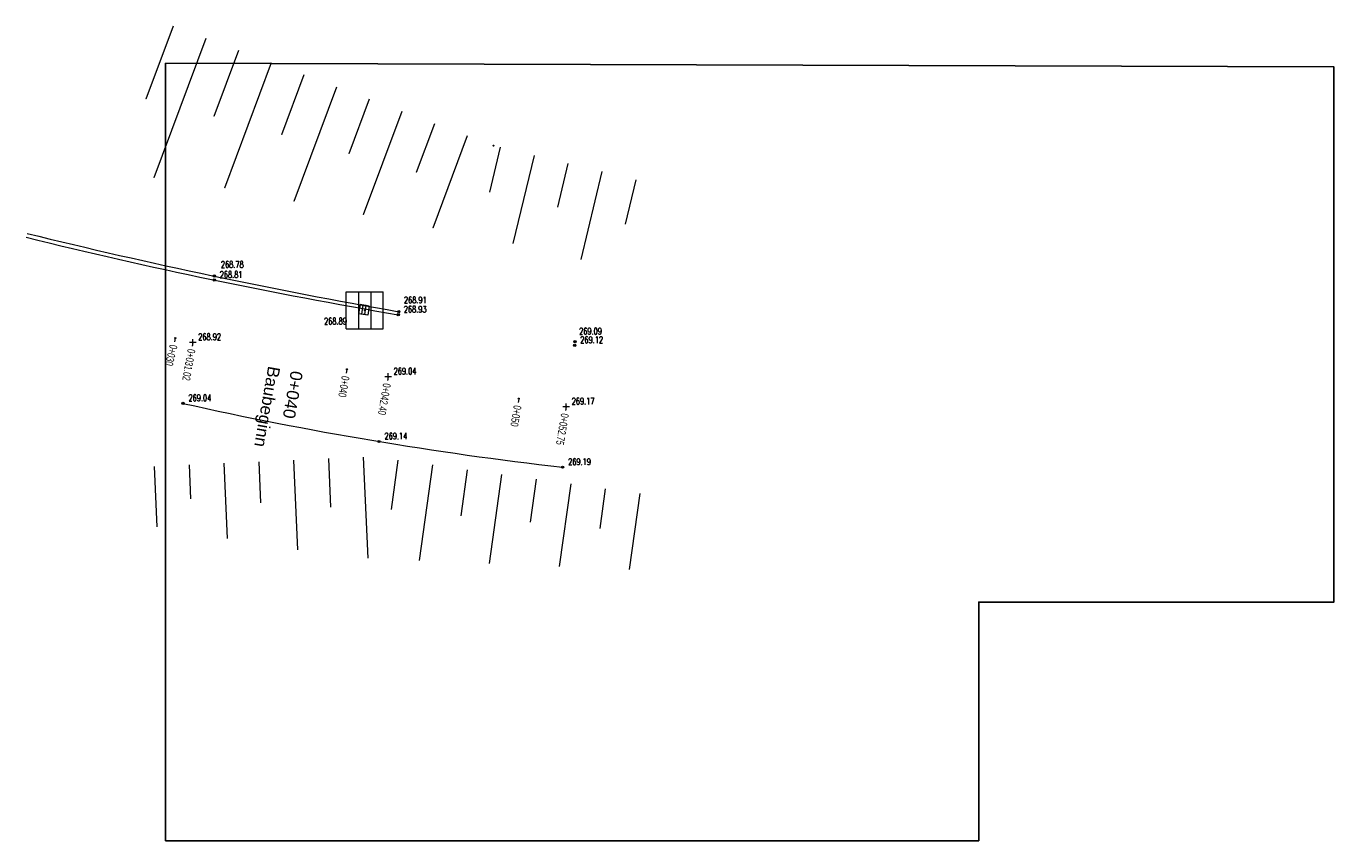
# Model space of a CAD drawing. Header units: inches. Extents: x 3447896.7 to 3447971.7, y 5400326.5 to 5400373.2.
import ezdxf

# ---------------------------------------------------------------- set-up
doc = ezdxf.new("R2010")
doc.units = ezdxf.units.IN
doc.header["$MEASUREMENT"] = 0
doc.layers.add('1_AUSSCHNITT', color=2, linetype='Continuous', plot=False)
for name, color, linetype in [('Achsgestaltung', 7, 'Continuous'), ('BORD-UK', 7, 'Continuous'), ('BORD-UK$Beschriftung-Punkte', 7, 'Continuous'), ('EINLAUF', 7, 'Continuous'), ('EINLAUF$Beschriftung-Punkte', 7, 'Continuous'), ('FAHRBAHNRAND', 7, 'Continuous'), ('FAHRBAHNRAND$Beschriftung-Punkte', 7, 'Continuous'), ('GELAENDE', 7, 'Continuous'), ('GELAENDE$Beschriftung-Punkte', 7, 'Continuous'), ('KL-P-Kataster', 7, 'Continuous'), ('L-L-Kataster', 7, 'Continuous'), ('L-L-Topographie', 7, 'Continuous')]:
    doc.layers.add(name, color=color, linetype=linetype)
doc.styles.add('41', font='txt_____.ttf', dxfattribs={"width": 0.7, "height": 1})
doc.styles.add('81', font='txt', dxfattribs={"width": 0.7, "height": 1})
doc.styles.add('82', font='txt', dxfattribs={"width": 0.7, "height": 1})
doc.styles.add('83', font='txt', dxfattribs={"width": 0.7, "height": 1})
doc.styles.add('84', font='txt', dxfattribs={"width": 0.7, "height": 1})
doc.styles.add('85', font='txt', dxfattribs={"width": 0.7, "height": 1})
doc.styles.add('86', font='txt', dxfattribs={"width": 0.7, "height": 1})
doc.styles.add('Arial', font='ARIAL.TTF')

# ---------------------------------------------------------------- blocks, each defined once
blk = doc.blocks.new('2061')
at = {"color": 18, "lineweight": 13, "true_color": 0x000000}
for p, q in [((-1.060001, 1.059844), (1.060001, 1.059844)), ((-1.060001, -1.060158), (-1.060001, 1.059844)), ((-1.060001, 1.059844), (1.060001, 1.059844)), ((-1.060001, -1.060158), (-1.060001, 1.059844)), ((-1.060001, 1.059844), (1.060001, 1.059844)), ((-1.060001, -1.060158), (-1.060001, 1.059844)), ((-1.060001, 1.059844), (1.060001, 1.059844)), ((-1.060001, -1.060158), (-1.060001, 1.059844)), ((-1.060001, 1.059844), (1.060001, 1.059844)), ((-1.060001, -1.060158), (-1.060001, 1.059844)), ((-0.353332, 1.059844), (-0.353332, -1.060158)), ((-0.353332, 1.059844), (-0.353332, -1.060158)), ((-0.353332, 1.059844), (-0.353332, -1.060158)), ((-0.353332, 1.059844), (-0.353332, -1.060158)), ((-0.353332, 1.059844), (-0.353332, -1.060158)), ((0.353332, 1.059844), (0.353332, -1.060158)), ((0.353332, 1.059844), (0.353332, -1.060158)), ((0.353332, 1.059844), (0.353332, -1.060158)), ((0.353332, 1.059844), (0.353332, -1.060158)), ((0.353332, 1.059844), (0.353332, -1.060158)), ((1.060001, -1.060158), (1.060001, 1.059844)), ((1.060001, -1.060158), (1.060001, 1.059844)), ((1.060001, -1.060158), (1.060001, 1.059844)), ((1.060001, -1.060158), (1.060001, 1.059844)), ((1.060001, -1.060158), (1.060001, 1.059844)), ((-1.060001, -1.060158), (1.060001, -1.060158)), ((-1.060001, -1.060158), (1.060001, -1.060158)), ((-1.060001, -1.060158), (1.060001, -1.060158)), ((-1.060001, -1.060158), (1.060001, -1.060158)), ((-1.060001, -1.060158), (1.060001, -1.060158))]:
    blk.add_line(p, q, dxfattribs=at)
for points in [[(-1.060001, 1.059844, 0), (-0.353332, 1.059844, 0), (0.353332, 1.059844, 0), (1.060001, 1.059844, 0)], [(-1.060001, 1.059844, 0), (-0.353332, 1.059844, 0), (0.353332, 1.059844, 0), (1.060001, 1.059844, 0)], [(-1.060001, 1.059844, 0), (-0.353332, 1.059844, 0), (0.353332, 1.059844, 0), (1.060001, 1.059844, 0)], [(-1.060001, 1.059844, 0), (-0.353332, 1.059844, 0), (0.353332, 1.059844, 0), (1.060001, 1.059844, 0)], [(-1.060001, 1.059844, 0), (-0.353332, 1.059844, 0), (0.353332, 1.059844, 0), (1.060001, 1.059844, 0)], [(-1.060001, -1.060158, 0), (-0.353332, -1.060158, 0), (0.353332, -1.060158, 0), (1.060001, -1.060158, 0)], [(-1.060001, -1.060158, 0), (-0.353332, -1.060158, 0), (0.353332, -1.060158, 0), (1.060001, -1.060158, 0)], [(-1.060001, -1.060158, 0), (-0.353332, -1.060158, 0), (0.353332, -1.060158, 0), (1.060001, -1.060158, 0)], [(-1.060001, -1.060158, 0), (-0.353332, -1.060158, 0), (0.353332, -1.060158, 0), (1.060001, -1.060158, 0)], [(-1.060001, -1.060158, 0), (-0.353332, -1.060158, 0), (0.353332, -1.060158, 0), (1.060001, -1.060158, 0)]]:
    blk.add_polyline3d(points, dxfattribs=at)
blk = doc.blocks.new('2010')
at = {"color": 18, "lineweight": 13, "true_color": 0x000000}
for radius in [0.47, 0.47, 0.47, 0.47, 0.47, 0.47, 0.47, 0.47, 0.47, 0.47, 0.47, 0.47, 0.47, 0.47, 0.47, 0.47, 0.47, 0.47, 0.47, 0.47, 0.47, 0.47, 0.47, 0.47, 0.47, 0.47, 0.47, 0.47, 0.47, 0.47, 0.47, 0.47, 0.47, 0.47, 0.3, 0.3, 0.3, 0.3, 0.3, 0.3, 0.3, 0.3, 0.3, 0.3, 0.3, 0.3, 0.3, 0.3, 0.3, 0.3, 0.3, 0.3, 0.3, 0.3, 0.3, 0.3, 0.3, 0.3, 0.3, 0.3, 0.3, 0.3, 0.3, 0.3, 0.3, 0.3, 0.3, 0.3]:
    blk.add_circle((0, 0), radius, dxfattribs=at)
blk = doc.blocks.new('PUNKT')
blk.add_point((0, 0))
at = {"flags": 1}
for tag, p in [('PUNKTNUMMER', (1, 0.5)), ('PUNKTHOEHE', (1, -0.5)), ('PUNKTSPEZIFIKATION', (1, -1.5))]:
    blk.add_attdef(tag, p, '', height=0.8, dxfattribs=at)
blk = doc.blocks.new('2015')
at = {"color": 18, "lineweight": 13, "true_color": 0x000000}
blk.add_circle((0, 0), 0.26, dxfattribs=at)
blk.add_circle((0, 0), 0.26, dxfattribs=at)
blk.add_circle((0, 0), 0.26, dxfattribs=at)
blk.add_circle((0, 0), 0.26, dxfattribs=at)
blk.add_circle((0, 0), 0.26, dxfattribs=at)
blk.add_circle((0, 0), 0.26, dxfattribs=at)
blk.add_circle((0, 0), 0.26, dxfattribs=at)
blk.add_circle((0, 0), 0.26, dxfattribs=at)
blk.add_circle((0, 0), 0.26, dxfattribs=at)
blk.add_circle((0, 0), 0.26, dxfattribs=at)
blk.add_circle((0, 0), 0.26, dxfattribs=at)
blk.add_circle((0, 0), 0.26, dxfattribs=at)
blk.add_circle((0, 0), 0.26, dxfattribs=at)
blk.add_circle((0, 0), 0.26, dxfattribs=at)
blk.add_circle((0, 0), 0.26, dxfattribs=at)
blk.add_circle((0, 0), 0.26, dxfattribs=at)
blk.add_circle((0, 0), 0.26, dxfattribs=at)
blk.add_circle((0, 0), 0.26, dxfattribs=at)
blk.add_circle((0, 0), 0.26, dxfattribs=at)
blk.add_circle((0, 0), 0.26, dxfattribs=at)
blk.add_circle((0, 0), 0.26, dxfattribs=at)
blk.add_circle((0, 0), 0.26, dxfattribs=at)
blk.add_circle((0, 0), 0.26, dxfattribs=at)
blk.add_circle((0, 0), 0.26, dxfattribs=at)
blk.add_circle((0, 0), 0.26, dxfattribs=at)
blk.add_circle((0, 0), 0.26, dxfattribs=at)
blk.add_circle((0, 0), 0.26, dxfattribs=at)
blk.add_circle((0, 0), 0.26, dxfattribs=at)
blk.add_circle((0, 0), 0.26, dxfattribs=at)
blk.add_circle((0, 0), 0.26, dxfattribs=at)
blk.add_circle((0, 0), 0.26, dxfattribs=at)
blk.add_circle((0, 0), 0.26, dxfattribs=at)
blk.add_circle((0, 0), 0.26, dxfattribs=at)
blk.add_circle((0, 0), 0.26, dxfattribs=at)
blk = doc.blocks.new('2020')
at = {"color": 18, "lineweight": 13, "true_color": 0x000000}
for p, q in [((-0.751999, 0), (0.748002, 0)), ((-0.751999, 0), (0.748002, 0)), ((-0.751999, 0), (0.748002, 0)), ((-0.751999, 0), (0.748002, 0)), ((-0.751999, 0), (0.748002, 0)), ((-0.751999, 0), (0.748002, 0)), ((-0.751999, 0), (0.748002, 0)), ((-0.751999, 0), (0.748002, 0)), ((-0.751999, 0), (0.748002, 0)), ((-0.751999, 0), (0.748002, 0)), ((-0.751999, 0), (0.748002, 0)), ((-0.751999, 0), (0.748002, 0)), ((-0.751999, 0), (0.748002, 0)), ((-0.751999, 0), (0.748002, 0)), ((-0.751999, 0), (0.748002, 0)), ((-0.751999, 0), (0.748002, 0)), ((-0.751999, 0), (0.748002, 0)), ((0, -0.751999), (0, 0.748001)), ((0, -0.751999), (0, 0.748001)), ((0, -0.751999), (0, 0.748001)), ((0, -0.751999), (0, 0.748001)), ((0, -0.751999), (0, 0.748001)), ((0, -0.751999), (0, 0.748001)), ((0, -0.751999), (0, 0.748001)), ((0, -0.751999), (0, 0.748001)), ((0, -0.751999), (0, 0.748001)), ((0, -0.751999), (0, 0.748001)), ((0, -0.751999), (0, 0.748001)), ((0, -0.751999), (0, 0.748001)), ((0, -0.751999), (0, 0.748001)), ((0, -0.751999), (0, 0.748001)), ((0, -0.751999), (0, 0.748001)), ((0, -0.751999), (0, 0.748001)), ((0, -0.751999), (0, 0.748001))]:
    blk.add_line(p, q, dxfattribs=at)
blk = doc.blocks.new('2012')
at = {"color": 18, "lineweight": 13, "true_color": 0x000000}
blk.add_circle((0, 0), 0.26, dxfattribs=at)
blk.add_circle((0, 0), 0.26, dxfattribs=at)
blk.add_circle((0, 0), 0.26, dxfattribs=at)
blk.add_circle((0, 0), 0.26, dxfattribs=at)
blk.add_circle((0, 0), 0.26, dxfattribs=at)
blk.add_circle((0, 0), 0.26, dxfattribs=at)
blk.add_circle((0, 0), 0.26, dxfattribs=at)
blk.add_circle((0, 0), 0.26, dxfattribs=at)
blk.add_circle((0, 0), 0.26, dxfattribs=at)
blk.add_circle((0, 0), 0.26, dxfattribs=at)
blk.add_circle((0, 0), 0.26, dxfattribs=at)
blk.add_circle((0, 0), 0.26, dxfattribs=at)
blk.add_circle((0, 0), 0.26, dxfattribs=at)
blk.add_circle((0, 0), 0.26, dxfattribs=at)
blk.add_circle((0, 0), 0.26, dxfattribs=at)
blk.add_circle((0, 0), 0.26, dxfattribs=at)
blk.add_circle((0, 0), 0.26, dxfattribs=at)
blk.add_circle((0, 0), 0.26, dxfattribs=at)
blk.add_circle((0, 0), 0.26, dxfattribs=at)
blk = doc.blocks.new('22003')
at = {"color": 18, "lineweight": 18, "true_color": 0x000000}
blk.add_circle((0, 0), 0.1, dxfattribs=at)
blk.add_circle((0, 0), 0.1, dxfattribs=at)
blk.add_circle((0, 0), 0.1, dxfattribs=at)
blk.add_circle((0, 0), 0.1, dxfattribs=at)
blk.add_circle((0, 0), 0.1, dxfattribs=at)
blk.add_circle((0, 0), 0.1, dxfattribs=at)
blk.add_circle((0, 0), 0.1, dxfattribs=at)
blk.add_circle((0, 0), 0.1, dxfattribs=at)
blk.add_circle((0, 0), 0.1, dxfattribs=at)
blk.add_circle((0, 0), 0.1, dxfattribs=at)
blk.add_circle((0, 0), 0.1, dxfattribs=at)
blk.add_circle((0, 0), 0.1, dxfattribs=at)
blk.add_circle((0, 0), 0.1, dxfattribs=at)
blk.add_circle((0, 0), 0.1, dxfattribs=at)
blk.add_circle((0, 0), 0.1, dxfattribs=at)
blk.add_circle((0, 0), 0.1, dxfattribs=at)
blk.add_circle((0, 0), 0.1, dxfattribs=at)
blk.add_circle((0, 0), 0.1, dxfattribs=at)
blk.add_circle((0, 0), 0.1, dxfattribs=at)
blk.add_circle((0, 0), 0.1, dxfattribs=at)
blk.add_circle((0, 0), 0.1, dxfattribs=at)
blk.add_circle((0, 0), 0.1, dxfattribs=at)
blk.add_circle((0, 0), 0.1, dxfattribs=at)
blk.add_circle((0, 0), 0.1, dxfattribs=at)
blk.add_circle((0, 0), 0.1, dxfattribs=at)
blk.add_circle((0, 0), 0.1, dxfattribs=at)
blk.add_circle((0, 0), 0.1, dxfattribs=at)
blk.add_circle((0, 0), 0.1, dxfattribs=at)
blk.add_circle((0, 0), 0.1, dxfattribs=at)
blk.add_circle((0, 0), 0.1, dxfattribs=at)
blk.add_circle((0, 0), 0.1, dxfattribs=at)
blk.add_circle((0, 0), 0.1, dxfattribs=at)
blk.add_circle((0, 0), 0.1, dxfattribs=at)
blk.add_circle((0, 0), 0.1, dxfattribs=at)
blk.add_circle((0, 0), 0.1, dxfattribs=at)
blk.add_circle((0, 0), 0.1, dxfattribs=at)
blk.add_circle((0, 0), 0.1, dxfattribs=at)
blk.add_circle((0, 0), 0.1, dxfattribs=at)
blk.add_circle((0, 0), 0.1, dxfattribs=at)
blk.add_circle((0, 0), 0.1, dxfattribs=at)
blk.add_circle((0, 0), 0.1, dxfattribs=at)
blk.add_circle((0, 0), 0.1, dxfattribs=at)
blk.add_circle((0, 0), 0.1, dxfattribs=at)
blk.add_circle((0, 0), 0.1, dxfattribs=at)
blk.add_circle((0, 0), 0.1, dxfattribs=at)
blk.add_circle((0, 0), 0.1, dxfattribs=at)
blk.add_circle((0, 0), 0.1, dxfattribs=at)
blk.add_circle((0, 0), 0.1, dxfattribs=at)
blk.add_circle((0, 0), 0.1, dxfattribs=at)
blk.add_circle((0, 0), 0.1, dxfattribs=at)

msp = doc.modelspace()

# ---------------------------------------------------------------- linework, layer by layer
at = {"layer": '1_AUSSCHNITT'}
msp.add_lwpolyline([(3447904.682, 5400371.075), (3447904.682, 5400326.508), (3447951.315, 5400326.508), (3447951.315, 5400340.189), (3447971.672, 5400340.189), (3447971.672, 5400370.867)], close=True, dxfattribs=at)
at = {"layer": 'Achsgestaltung', "color": 1, "lineweight": 13, "true_color": 0xff0000}
for p, q in [((3447905.243, 5400355.313), (3447905.192, 5400355.101)), ((3447906.242, 5400355.073), (3447906.205, 5400354.859)), ((3447915.08, 5400353.524), (3447915.042, 5400353.31)), ((3447917.446, 5400353.11), (3447917.41, 5400352.895)), ((3447924.938, 5400351.843), (3447924.901, 5400351.629)), ((3447927.655, 5400351.384), (3447927.618, 5400351.169))]:
    msp.add_line(p, q, dxfattribs=at)
at = {"layer": 'BORD-UK', "color": 12, "lineweight": 18, "true_color": 0xc40000}
msp.add_line((3447918.059, 5400356.833, 268.905), (3447918.059, 5400356.833, 268.905), dxfattribs=at)
msp.add_arc((3447974.101, 5400675.746), 323.8, 256.17977, 260.03332, dxfattribs=at)
at = {"layer": 'FAHRBAHNRAND', "color": 12, "lineweight": 18, "true_color": 0xc40000}
for p, q in [((3447918.027, 5400356.66, 268.928), (3447918.027, 5400356.66, 268.928)), ((3447927.453, 5400347.923, 269.188), (3447927.453, 5400347.923, 269.188))]:
    msp.add_line(p, q, dxfattribs=at)
for centre, radius, start, end in [((3447967.063, 5400645.842), 293.311, 256.11788, 260.37604), ((3447950.874, 5400554.041), 207.444, 257.41677, 263.51736)]:
    msp.add_arc(centre, radius, start, end, dxfattribs=at)
at = {"layer": 'L-L-Kataster', "color": 172, "lineweight": 35, "true_color": 0x0000e0}
msp.add_line((3447923.48, 5400366.35), (3447923.48, 5400366.35), dxfattribs=at)
at = {"layer": 'L-L-Topographie', "color": 253, "lineweight": 13, "true_color": 0xa8a8a8}
for p, q in [((3447905.112, 5400373.198), (3447903.549, 5400369.007)), ((3447906.986, 5400372.499), (3447904.007, 5400364.509)), ((3447908.86, 5400371.8), (3447907.451, 5400368.022)), ((3447910.734, 5400371.102), (3447908.057, 5400363.921)), ((3447912.608, 5400370.403), (3447911.328, 5400366.971)), ((3447914.482, 5400369.705), (3447912.04, 5400363.156)), ((3447903.549, 5400369.007), (3447903.549, 5400369.007)), ((3447916.356, 5400369.006), (3447915.194, 5400365.889)), ((3447907.451, 5400368.022), (3447907.451, 5400368.022)), ((3447918.23, 5400368.307), (3447916.024, 5400362.39)), ((3447920.104, 5400367.609), (3447919.06, 5400364.808)), ((3447911.328, 5400366.971), (3447911.328, 5400366.971)), ((3447921.978, 5400366.91), (3447920.007, 5400361.624)), ((3447923.866, 5400366.258), (3447923.251, 5400363.688)), ((3447915.194, 5400365.889), (3447915.194, 5400365.889)), ((3447925.811, 5400365.792), (3447924.602, 5400360.741)), ((3447927.756, 5400365.327), (3447927.16, 5400362.834)), ((3447919.06, 5400364.808), (3447919.06, 5400364.808)), ((3447929.701, 5400364.861), (3447928.494, 5400359.82)), ((3447904.007, 5400364.509), (3447904.007, 5400364.509)), ((3447908.057, 5400363.921), (3447908.057, 5400363.921)), ((3447931.646, 5400364.396), (3447931.036, 5400361.847)), ((3447912.04, 5400363.156), (3447912.04, 5400363.156)), ((3447923.251, 5400363.688), (3447923.251, 5400363.688)), ((3447916.024, 5400362.39), (3447916.024, 5400362.39)), ((3447927.16, 5400362.834), (3447927.16, 5400362.834)), ((3447920.007, 5400361.624), (3447920.007, 5400361.624)), ((3447931.036, 5400361.847), (3447931.036, 5400361.847)), ((3447924.602, 5400360.741), (3447924.602, 5400360.741)), ((3447928.494, 5400359.82), (3447928.494, 5400359.82)), ((3447908.03, 5400348.145), (3447908.222, 5400343.837)), ((3447910.028, 5400348.233), (3447910.133, 5400345.871)), ((3447912.026, 5400348.322), (3447912.255, 5400343.178)), ((3447914.024, 5400348.411), (3447914.148, 5400345.63)), ((3447916.022, 5400348.5), (3447916.28, 5400342.71)), ((3447918.008, 5400348.327), (3447917.618, 5400345.497)), ((3447904.034, 5400347.967), (3447904.188, 5400344.496)), ((3447906.032, 5400348.056), (3447906.118, 5400346.111)), ((3447919.989, 5400348.053), (3447919.234, 5400342.58)), ((3447921.97, 5400347.78), (3447921.606, 5400345.136)), ((3447923.952, 5400347.506), (3447923.248, 5400342.403)), ((3447925.933, 5400347.233), (3447925.594, 5400344.774)), ((3447927.914, 5400346.96), (3447927.261, 5400342.227)), ((3447929.895, 5400346.686), (3447929.582, 5400344.412)), ((3447906.118, 5400346.111), (3447906.118, 5400346.111)), ((3447910.133, 5400345.871), (3447910.133, 5400345.871)), ((3447931.877, 5400346.413), (3447931.275, 5400342.05)), ((3447914.148, 5400345.63), (3447914.148, 5400345.63)), ((3447917.618, 5400345.497), (3447917.618, 5400345.497))]:
    msp.add_line(p, q, dxfattribs=at)

# ---------------------------------------------------------------- block references
at = {"xscale": 0.25, "yscale": 0.25, "rotation": 170.8792190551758}
msp.add_blockref('2061', (3447916.058, 5400356.94), dxfattribs=at)
at = {"layer": 'Achsgestaltung', "xscale": 0.0625, "yscale": 0.0625}
for p, rotation in [((3447905.244, 5400355.32), 256.545531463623), ((3447906.243, 5400355.081), 260.0581146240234), ((3447915.081, 5400353.532), 260.0581146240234), ((3447917.447, 5400353.117), 260.4053031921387), ((3447924.939, 5400351.85), 260.4053031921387), ((3447927.656, 5400351.391), 260.4053031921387)]:
    msp.add_blockref('2010', p, dxfattribs=dict(at, rotation=rotation))
at = {"layer": 'BORD-UK', "xscale": 0.25, "yscale": 0.25, "zscale": 0.25}
for name, p in [('2012', (3447907.482, 5400358.874, 268.779)), ('PUNKT', (3447907.482, 5400358.874, 268.779)), ('2012', (3447918.059, 5400356.833, 268.905)), ('PUNKT', (3447918.059, 5400356.833, 268.905)), ('2012', (3447928.161, 5400355.111, 269.092)), ('PUNKT', (3447928.161, 5400355.111, 269.092))]:
    msp.add_blockref(name, p, dxfattribs=at)
at = {"layer": 'EINLAUF'}
for name, p in [('2061', (3447916.092, 5400356.911, 268.893)), ('2061', (3447916.092, 5400356.911)), ('PUNKT', (3447916.092, 5400356.911, 268.893)), ('PUNKT', (3447916.092, 5400356.911))]:
    msp.add_blockref(name, p, dxfattribs=at)
at = {"layer": 'FAHRBAHNRAND', "xscale": 0.25, "yscale": 0.25, "zscale": 0.25}
for name, p in [('2015', (3447907.474, 5400358.648, 268.812)), ('PUNKT', (3447907.474, 5400358.648, 268.812)), ('2015', (3447918.027, 5400356.66, 268.928)), ('PUNKT', (3447918.027, 5400356.66, 268.928)), ('2015', (3447928.149, 5400354.91, 269.116)), ('PUNKT', (3447928.149, 5400354.91, 269.116)), ('2015', (3447905.681, 5400351.58, 269.043)), ('PUNKT', (3447905.681, 5400351.58, 269.043)), ('2015', (3447916.923, 5400349.394, 269.139)), ('PUNKT', (3447916.923, 5400349.394, 269.139)), ('2015', (3447927.453, 5400347.923, 269.188)), ('PUNKT', (3447927.453, 5400347.923, 269.188))]:
    msp.add_blockref(name, p, dxfattribs=at)
at = {"layer": 'GELAENDE', "xscale": 0.25, "yscale": 0.25, "zscale": 0.25}
for name, p in [('2020', (3447906.243, 5400355.081, 268.922)), ('PUNKT', (3447906.243, 5400355.081, 268.922)), ('2020', (3447917.447, 5400353.117, 269.039)), ('PUNKT', (3447917.447, 5400353.117, 269.039)), ('2020', (3447927.656, 5400351.391, 269.166)), ('PUNKT', (3447927.656, 5400351.391, 269.166))]:
    msp.add_blockref(name, p, dxfattribs=at)
at = {"layer": 'KL-P-Kataster', "xscale": 0.25, "yscale": 0.25, "zscale": 0.25}
for name in ['22003', 'PUNKT']:
    msp.add_blockref(name, (3447923.48, 5400366.35), dxfattribs=at)

# ---------------------------------------------------------------- texts
at = {"layer": 'Achsgestaltung', "color": 1, "true_color": 0xff0000, "attachment_point": 4, "line_spacing_factor": 1.2}
for s, insert, char_height, rotation, style in [('0+030', (3447905.151, 5400354.932), 0.45, 256.54553, '81'), ('0+031.02', (3447906.175, 5400354.688), 0.45, 260.05811, '82'), ('Baubeginn', (3447910.815, 5400353.708), 0.7, 260.05811, 'Arial'), ('0+040', (3447912.215, 5400353.423), 0.7, 260.05811, 'Arial'), ('0+040', (3447915.012, 5400353.139), 0.45, 260.05811, '83'), ('0+042.40', (3447917.381, 5400352.724), 0.45, 260.40531, '84'), ('0+050', (3447924.872, 5400351.457), 0.45, 260.40531, '85'), ('0+052.75', (3447927.589, 5400350.998), 0.45, 260.40531, '86')]:
    msp.add_mtext(s, dxfattribs=dict(at, insert=insert, char_height=char_height, rotation=rotation, style=style))
at = {"layer": 'BORD-UK$Beschriftung-Punkte', "color": 18, "true_color": 0x000000, "char_height": 0.375, "attachment_point": 7, "line_spacing_factor": 1.2, "style": '41'}
for s, insert in [(' 268.78 ', (3447907.666, 5400359.353)), (' 268.78 ', (3447907.666, 5400359.353)), (' 268.91 ', (3447918.16, 5400357.316)), (' 268.91 ', (3447918.16, 5400357.316)), (' 269.09 ', (3447928.208, 5400355.527)), (' 269.09 ', (3447928.208, 5400355.527))]:
    msp.add_mtext(s, dxfattribs=dict(at, insert=insert))
at = {"layer": 'EINLAUF$Beschriftung-Punkte', "color": 18, "true_color": 0x000000, "insert": (3447913.582, 5400356.099), "char_height": 0.375, "attachment_point": 7, "line_spacing_factor": 1.2, "style": '41'}
msp.add_mtext(' 268.89 ', dxfattribs=at)
msp.add_mtext(' 268.89 ', dxfattribs=at)
at = {"layer": 'FAHRBAHNRAND$Beschriftung-Punkte', "color": 18, "true_color": 0x000000, "char_height": 0.375, "attachment_point": 7, "line_spacing_factor": 1.2, "style": '41'}
for s, insert in [(' 268.81 ', (3447907.599, 5400358.773)), (' 268.81 ', (3447907.599, 5400358.773)), (' 268.93 ', (3447918.152, 5400356.785)), (' 268.93 ', (3447918.152, 5400356.785)), (' 269.12 ', (3447928.274, 5400355.035)), (' 269.12 ', (3447928.274, 5400355.035)), (' 269.04 ', (3447905.806, 5400351.705)), (' 269.04 ', (3447905.806, 5400351.705)), (' 269.14 ', (3447917.048, 5400349.519)), (' 269.14 ', (3447917.048, 5400349.519)), (' 269.19 ', (3447927.578, 5400348.048)), (' 269.19 ', (3447927.578, 5400348.048))]:
    msp.add_mtext(s, dxfattribs=dict(at, insert=insert))
at = {"layer": 'GELAENDE$Beschriftung-Punkte', "color": 18, "true_color": 0x000000, "char_height": 0.375, "attachment_point": 7, "line_spacing_factor": 1.2, "style": '41'}
for s, insert in [(' 268.92 ', (3447906.368, 5400355.206)), (' 268.92 ', (3447906.368, 5400355.206)), (' 269.04 ', (3447917.572, 5400353.242)), (' 269.04 ', (3447917.572, 5400353.242)), (' 269.17 ', (3447927.781, 5400351.516)), (' 269.17 ', (3447927.781, 5400351.516))]:
    msp.add_mtext(s, dxfattribs=dict(at, insert=insert))

doc.saveas('drawing.dxf')
